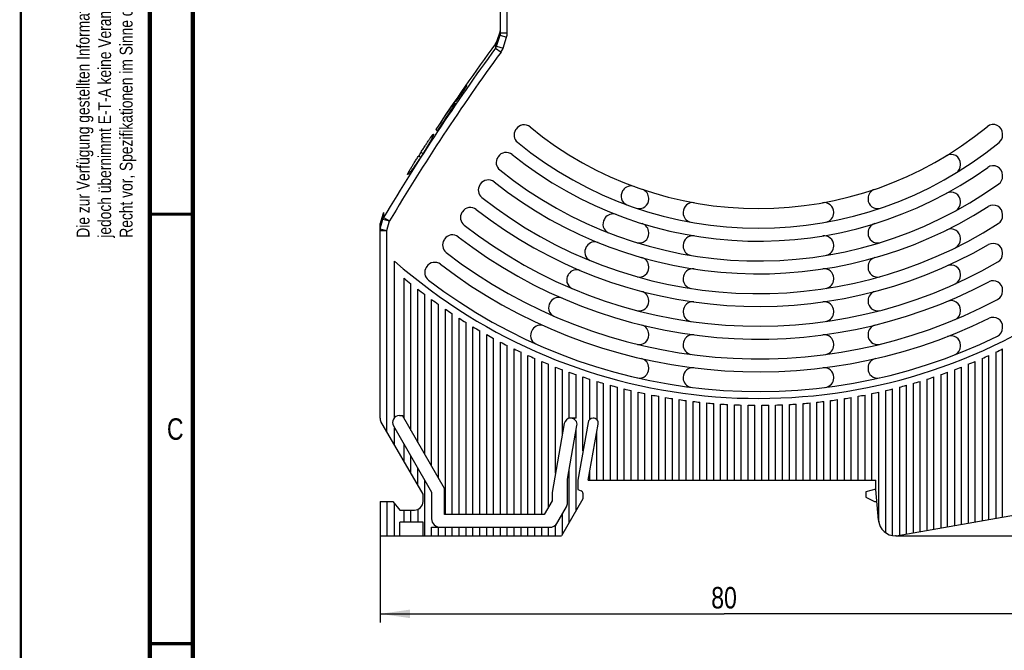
# Model space of a CAD drawing. Extents: x 0 to 420, y 0 to 297.
# Tile 4 of 39: x 0 to 114, y 149 to 223. Entities that reach past the tile are written whole.
import ezdxf

# ---------------------------------------------------------------- set-up
doc = ezdxf.new("R2010")
doc.units = 0
doc.header["$LTSCALE"] = 23.1
doc.layers.get('0').update_dxf_attribs({"linetype": 'CONTINUOUS'})
for name, color, linetype in [('T-REX12-TA2-1XX_DXF_DIMENSION', 7, 'CONTINUOUS'), ('T-REX12-TA2-1XX_DXF_FORMAT', 7, 'CONTINUOUS'), ('T-REX12-TA2-DXF_CONTINUOUS_LINE', 7, 'CONTINUOUS')]:
    doc.layers.add(name, color=color, linetype=linetype)
doc.styles.get("Standard").update_dxf_attribs({"font": 'txt', "width": 0.8})
doc.dimstyles.new('DIMSTYLE_1', dxfattribs={"dimtxt": 2.5, "dimasz": 3.5, "dimexe": 1, "dimexo": 0, "dimtad": 1, "dimdec": 3, "dimtxsty": 'STANDARD', "dimblk": '_ARROW_FILLED', "dimblk1": '_ARROW_FILLED', "dimblk2": '_ARROW_FILLED', "dimcen": 0.09, "dimclrt": 5, "dimazin": 3, "dimtp": 0.3, "dimtm": 0.3, "dimtfac": 1, "dimtdec": 3, "dimtofl": 0, "dimtmove": 0, "dimatfit": 3, "dimtolj": 1})
doc.dimstyles.new('DIMSTYLE_3', dxfattribs={"dimtxt": 2.5, "dimasz": 3.5, "dimexe": 1, "dimexo": 0, "dimtad": 1, "dimdec": 0, "dimtxsty": 'STANDARD', "dimblk": '_ARROW_FILLED', "dimblk1": '_ARROW_FILLED', "dimblk2": '_ARROW_FILLED', "dimcen": 0.09, "dimclrt": 5, "dimazin": 3, "dimtp": 0.3, "dimtm": 0.3, "dimtfac": 1, "dimtdec": 0, "dimtofl": 0, "dimtmove": 0, "dimatfit": 3, "dimtolj": 1})

# ---------------------------------------------------------------- blocks, each defined once
blk = doc.blocks.new('_ARROW_FILLED')
at = {"color": 0, "linetype": 'BYBLOCK'}
blk.add_solid([(0, 0), (-1, 0.143), (-1, -0.143)], dxfattribs=at)
blk = doc.blocks.new('*D0')
at = {"layer": 'T-REX12-TA2-1XX_DXF_DIMENSION', "color": 2, "linetype": 'CONTINUOUS'}
for p, q in [((121.78, 169.43), (121.78, 152.47)), ((41.78, 162.54), (41.78, 152.47)), ((41.78, 153.47), (81.78, 153.47)), ((121.78, 153.47), (81.78, 153.47))]:
    blk.add_line(p, q, dxfattribs=at)
at = {"layer": 'T-REX12-TA2-1XX_DXF_DIMENSION', "color": 2, "linetype": 'CONTINUOUS', "xscale": 3.5, "yscale": 3.5, "zscale": 3.5, "rotation": 180}
blk.add_blockref('_ARROW_FILLED', (41.78, 153.47), dxfattribs=at)
at = {"layer": 'T-REX12-TA2-1XX_DXF_DIMENSION', "color": 2, "linetype": 'CONTINUOUS', "xscale": 3.5, "yscale": 3.5, "zscale": 3.5}
blk.add_blockref('_ARROW_FILLED', (121.78, 153.47), dxfattribs=at)
at = {"layer": 'T-REX12-TA2-1XX_DXF_DIMENSION', "color": 5, "linetype": 'CONTINUOUS', "insert": (81.78, 156.6), "char_height": 2.5, "width": 5.8929, "attachment_point": 2}
blk.add_mtext('80', dxfattribs=at)
blk = doc.blocks.new('*D2')
at = {"layer": 'T-REX12-TA2-1XX_DXF_DIMENSION', "color": 2, "linetype": 'CONTINUOUS'}
for p, q in [((121.28, 261.04), (134.81, 261.04)), ((133.81, 261.04), (133.81, 211.79)), ((133.81, 162.54), (133.81, 211.79)), ((101.78, 162.54), (134.81, 162.54))]:
    blk.add_line(p, q, dxfattribs=at)
at = {"layer": 'T-REX12-TA2-1XX_DXF_DIMENSION', "color": 2, "linetype": 'CONTINUOUS', "xscale": 3.5, "yscale": 3.5, "zscale": 3.5}
for p, rotation in [((133.81, 261.04), 90), ((133.81, 162.54), 270)]:
    blk.add_blockref('_ARROW_FILLED', p, dxfattribs=dict(at, rotation=rotation))
at = {"layer": 'T-REX12-TA2-1XX_DXF_DIMENSION', "color": 5, "linetype": 'CONTINUOUS', "insert": (130.69, 211.79), "char_height": 2.5, "width": 5.8929, "attachment_point": 2, "rotation": 90}
blk.add_mtext('99', dxfattribs=at)

msp = doc.modelspace()

# ---------------------------------------------------------------- linework, layer by layer
at = {"layer": 'T-REX12-TA2-1XX_DXF_FORMAT', "color": 9, "linetype": 'CONTINUOUS', "const_width": 0.25}
msp.add_lwpolyline([(0, 0), (0, 297)], dxfattribs=at)
at = {"layer": 'T-REX12-TA2-1XX_DXF_FORMAT', "color": 7, "linetype": 'CONTINUOUS'}
for points, const_width in [([(15, 292), (15, 8)], 0.5), ([(20, 287), (20, 13)], 0.5), ([(15, 200), (20, 200)], 0.35), ([(15, 150), (20, 150)], 0.35)]:
    msp.add_lwpolyline(points, dxfattribs=dict(at, const_width=const_width))
at = {"layer": 'T-REX12-TA2-DXF_CONTINUOUS_LINE', "color": 7, "linetype": 'CONTINUOUS'}
for p, q in [((55.7774, 221.0823), (55.7774, 255.8542)), ((55.7376, 221.2924), (55.3322, 220.0553)), ((50.3924, 213.0018), (50.411, 212.9861)), ((50.1439, 212.5575), (50.1871, 212.5213)), ((50.1871, 212.5213), (50.2737, 212.4486)), ((50.4974, 212.9136), (50.5566, 212.864)), ((48.4261, 209.6911), (48.2616, 209.8291)), ((57.5982, 209.8849), (57.5434, 209.8005)), ((114.1774, 209.192), (114.1774, 209.3214)), ((55.5169, 206.68), (55.4621, 206.5957)), ((109.2774, 205.7216), (109.2774, 205.8387)), ((114.1774, 204.4079), (114.1774, 204.531)), ((53.4374, 203.4778), (53.3826, 203.3935)), ((70.0445, 202.7736), (69.9887, 202.6876)), ((73.0274, 201.7294), (73.0274, 201.835)), ((98.5274, 201.835), (98.5274, 201.7294)), ((109.2774, 201.3385), (109.2774, 201.4524)), ((42.1008, 199.9684), (41.8061, 198.8976)), ((51.3592, 200.2777), (51.3045, 200.1935)), ((67.9262, 199.5117), (67.8705, 199.426)), ((77.0274, 200.2295), (77.0274, 200.1278)), ((94.5274, 200.1278), (94.5274, 200.2295)), ((114.1774, 199.8211), (114.1774, 199.9399)), ((41.7774, 176.2579), (41.7774, 198.6853)), ((49.2822, 197.0794), (49.2275, 196.9952)), ((73.0274, 197.7352), (73.0274, 197.8398)), ((98.5274, 197.8398), (98.5274, 197.7352)), ((109.2774, 197.0602), (109.2774, 197.1717)), ((65.8154, 196.2613), (65.7599, 196.1759)), ((77.0274, 196.373), (77.0274, 196.2716)), ((94.5274, 196.2716), (94.5274, 196.373)), ((114.1774, 195.374), (114.1774, 195.4896)), ((43.4774, 176.3229), (43.4774, 194.5153)), ((47.2061, 193.8824), (47.1514, 193.7983)), ((73.0274, 193.7719), (73.0274, 193.8759)), ((98.5274, 193.8759), (98.5274, 193.7719)), ((44.5774, 176.1937), (44.5774, 192.5275)), ((63.7104, 193.02), (63.6551, 192.9348)), ((77.0274, 192.5251), (77.0274, 192.424)), ((94.5274, 192.424), (94.5274, 192.5251)), ((109.2774, 192.8596), (109.2774, 192.9693)), ((45.3774, 174.8081), (45.3774, 191.8791)), ((46.1774, 173.4225), (46.1774, 191.2514)), ((46.9774, 172.0368), (46.9774, 190.6436)), ((114.1774, 191.0304), (114.1774, 191.1436)), ((47.7774, 170.6512), (47.7774, 190.055)), ((48.5774, 169.2655), (48.5774, 189.485)), ((49.3774, 165.0435), (49.3774, 188.933)), ((61.6102, 189.786), (61.555, 189.701)), ((73.0274, 189.8327), (73.0274, 189.9361)), ((98.5274, 189.9361), (98.5274, 189.8327)), ((50.1774, 165.0435), (50.1774, 188.3985)), ((50.9774, 165.0435), (50.9774, 187.8809)), ((77.0274, 188.6841), (77.0274, 188.5831)), ((94.5274, 188.5831), (94.5274, 188.6841)), ((109.2774, 188.7185), (109.2774, 188.8268)), ((51.7774, 165.0435), (51.7774, 187.3797)), ((52.5774, 165.0435), (52.5774, 186.8946)), ((114.1774, 186.7661), (114.1774, 186.8774)), ((53.3774, 165.0435), (53.3774, 186.425)), ((54.1774, 165.0435), (54.1774, 185.9707)), ((54.9774, 165.0435), (54.9774, 185.5312)), ((59.5139, 186.5579), (59.4587, 186.473)), ((73.0274, 185.9125), (73.0274, 186.0155)), ((98.5274, 186.0155), (98.5274, 185.9125)), ((55.7774, 165.0435), (55.7774, 185.1062)), ((56.5774, 165.0435), (56.5774, 184.6954)), ((77.0274, 184.8485), (77.0274, 184.7476)), ((94.5274, 184.7476), (94.5274, 184.8485)), ((109.2774, 184.6242), (109.2774, 184.7314)), ((57.3774, 165.0435), (57.3774, 184.2985)), ((58.1774, 165.0435), (58.1774, 183.9152)), ((58.9774, 165.0435), (58.9774, 183.5452)), ((112.5774, 164.4478), (112.5774, 183.5452)), ((113.3774, 183.9152), (113.3774, 164.5889)), ((114.1774, 164.7299), (114.1774, 184.2985)), ((59.7774, 165.0435), (59.7774, 183.1883)), ((60.5774, 165.0435), (60.5774, 182.8442)), ((61.3774, 165.935), (61.3774, 182.5128)), ((62.1774, 169.8468), (62.1774, 182.1938)), ((73.0274, 182.0077), (73.0274, 182.1102)), ((98.5274, 182.1102), (98.5274, 182.0077)), ((109.3774, 163.8836), (109.3774, 182.1938)), ((110.1774, 182.5128), (110.1774, 164.0246)), ((110.9774, 164.1657), (110.9774, 182.8442)), ((111.7774, 183.1883), (111.7774, 164.3068)), ((62.9774, 174.3839), (62.9774, 181.8871)), ((63.7774, 176.2435), (63.7774, 181.5924)), ((64.5774, 176.2435), (64.5774, 181.3095)), ((65.3774, 172.4463), (65.3774, 181.0384)), ((77.0274, 181.0173), (77.0274, 180.9165)), ((94.5274, 180.9165), (94.5274, 181.0173)), ((106.1774, 163.3193), (106.1774, 181.0384)), ((106.9774, 181.3095), (106.9774, 163.4604)), ((107.7774, 163.6015), (107.7774, 181.5924)), ((108.5774, 181.8871), (108.5774, 163.7425)), ((66.1774, 176.1173), (66.1774, 180.7788)), ((66.9774, 180.5306), (66.9774, 176.0728)), ((67.7774, 169.0435), (67.7774, 180.2937)), ((68.5774, 169.0435), (68.5774, 180.0679)), ((69.3774, 169.0435), (69.3774, 179.8531)), ((102.1774, 179.8531), (102.1774, 162.614)), ((102.9774, 162.7551), (102.9774, 180.0679)), ((103.7774, 180.2937), (103.7774, 162.8961)), ((104.5774, 163.0372), (104.5774, 180.5306)), ((105.3774, 180.7788), (105.3774, 163.1783)), ((70.1774, 169.0435), (70.1774, 179.6493)), ((70.9774, 169.0435), (70.9774, 179.4563)), ((71.7774, 169.0435), (71.7774, 179.2739)), ((72.5774, 169.0435), (72.5774, 179.1022)), ((73.3774, 169.0435), (73.3774, 178.941)), ((74.1774, 169.0435), (74.1774, 178.7902)), ((74.9774, 169.0435), (74.9774, 178.6498)), ((96.5774, 169.0435), (96.5774, 178.6498)), ((97.3774, 169.0435), (97.3774, 178.7902)), ((98.1774, 169.0435), (98.1774, 178.941)), ((98.9774, 169.0435), (98.9774, 179.1022)), ((99.7774, 164.1221), (99.7774, 179.2739)), ((100.5774, 162.9108), (100.5774, 179.4563)), ((101.3774, 162.5753), (101.3774, 179.6493)), ((75.7774, 169.0435), (75.7774, 178.5197)), ((76.5774, 169.0435), (76.5774, 178.3999)), ((77.3774, 169.0435), (77.3774, 178.2902)), ((78.1774, 169.0435), (78.1774, 178.1907)), ((78.9774, 169.0435), (78.9774, 178.1013)), ((79.7774, 169.0435), (79.7774, 178.0219)), ((80.5774, 169.0435), (80.5774, 177.9525)), ((81.3774, 169.0435), (81.3774, 177.893)), ((82.1774, 169.0435), (82.1774, 177.8436)), ((82.9774, 169.0435), (82.9774, 177.804)), ((83.7774, 169.0435), (83.7774, 177.7744)), ((84.5774, 169.0435), (84.5774, 177.7546)), ((85.3774, 169.0435), (85.3774, 177.7447)), ((86.1774, 169.0435), (86.1774, 177.7447)), ((86.9774, 169.0435), (86.9774, 177.7546)), ((87.7774, 169.0435), (87.7774, 177.7744)), ((88.5774, 169.0435), (88.5774, 177.804)), ((89.3774, 169.0435), (89.3774, 177.8436)), ((90.1774, 169.0435), (90.1774, 177.893)), ((90.9774, 169.0435), (90.9774, 177.9525)), ((91.7774, 169.0435), (91.7774, 178.0219)), ((92.5774, 169.0435), (92.5774, 178.1013)), ((93.3774, 169.0435), (93.3774, 178.1907)), ((94.1774, 169.0435), (94.1774, 178.2902)), ((94.9774, 169.0435), (94.9774, 178.3999)), ((95.7774, 169.0435), (95.7774, 178.5197)), ((44.0291, 176.5435), (44.3755, 176.5435)), ((49.2774, 168.0531), (44.3755, 176.5435)), ((46.7774, 167.3832), (41.8846, 175.8579)), ((43.3363, 175.3435), (47.7774, 167.6512)), ((63.1975, 175.632), (61.7774, 167.5783)), ((63.5774, 169.1485), (64.6753, 175.375)), ((64.5774, 176.2435), (63.7774, 176.2435)), ((65.961, 175.7559), (64.7774, 169.0435)), ((65.9959, 169.0435), (67.1434, 175.551)), ((66.5624, 176.2435), (66.5421, 176.2435)), ((43.4774, 173.099), (43.4774, 175.099)), ((64.5774, 165.4776), (64.5774, 174.8198)), ((66.9774, 169.0435), (66.9774, 174.6098)), ((44.5774, 171.1937), (44.5774, 173.1937)), ((45.3774, 169.8081), (45.3774, 171.8081)), ((46.1774, 168.4225), (46.1774, 170.4225)), ((63.7774, 164.0919), (63.7774, 170.2827)), ((66.1774, 169.0435), (66.1774, 170.0728)), ((46.9774, 162.5435), (46.9774, 169.0368)), ((63.5774, 166.4135), (63.5774, 169.1485)), ((64.7774, 169.0435), (64.7774, 167.9435)), ((65.9959, 169.0435), (99.4274, 169.0435)), ((99.4274, 167.9435), (99.4274, 169.0435)), ((46.7774, 166.5435), (46.7774, 167.3832)), ((47.7774, 167.6512), (47.7774, 164.5435)), ((49.2774, 165.0435), (49.2774, 168.0531)), ((61.7774, 167.5783), (61.7774, 166.6278)), ((64.7774, 167.9435), (65.18, 167.797)), ((65.3774, 167.515), (65.3774, 166.8632)), ((99.4274, 167.9765), (98.2775, 167.6685)), ((98.2775, 167.6685), (98.2775, 167.0436)), ((99.7401, 164.3692), (99.4274, 167.9435)), ((41.7774, 166.5435), (41.7774, 162.5435)), ((41.7774, 166.5435), (43.2774, 166.5435)), ((43.2774, 166.5435), (44.0774, 165.5435)), ((43.4774, 162.5435), (43.4774, 166.2935)), ((61.7774, 166.6278), (60.8627, 165.0435)), ((65.3774, 166.8632), (62.8834, 162.5435)), ((98.2775, 167.0436), (99.2775, 166.5435)), ((99.2775, 166.5435), (99.5499, 166.5435)), ((44.0774, 165.5435), (45.7774, 165.5435)), ((44.5774, 164.1435), (44.5774, 165.5435)), ((45.3774, 164.1435), (45.3774, 165.5435)), ((46.1774, 165.627), (46.1774, 164.1435)), ((60.8627, 165.0435), (49.2774, 165.0435)), ((62.1774, 163.7207), (63.4435, 165.9135)), ((62.9774, 162.7063), (62.9774, 165.1063)), ((101.7774, 162.5435), (118.472, 165.4872)), ((44.0774, 162.5435), (44.0774, 164.1435)), ((46.7774, 164.1435), (44.0774, 164.1435)), ((46.7774, 162.5435), (46.7774, 164.1435)), ((47.7774, 162.5435), (47.7774, 163.5435)), ((47.7774, 163.5435), (48.5774, 163.5435)), ((48.5774, 162.5435), (48.5774, 163.5435)), ((48.7774, 163.5435), (61.4978, 163.5435)), ((49.3774, 162.5435), (49.3774, 163.5435)), ((50.1774, 162.5435), (50.1774, 163.5435)), ((50.9774, 162.5435), (50.9774, 163.5435)), ((51.7774, 162.5435), (51.7774, 163.5435)), ((52.5774, 162.5435), (52.5774, 163.5435)), ((53.3774, 162.5435), (53.3774, 163.5435)), ((54.1774, 162.5435), (54.1774, 163.5435)), ((54.9774, 162.5435), (54.9774, 163.5435)), ((55.7774, 162.5435), (55.7774, 163.5435)), ((56.5774, 162.5435), (56.5774, 163.5435)), ((57.3774, 162.5435), (57.3774, 163.5435)), ((58.1774, 162.5435), (58.1774, 163.5435)), ((58.9774, 162.5435), (58.9774, 163.5435)), ((59.7774, 162.5435), (59.7774, 163.5435)), ((60.5774, 162.5435), (60.5774, 163.5435)), ((61.3774, 162.5435), (61.3774, 163.5435)), ((62.1774, 162.5435), (62.1774, 163.7207)), ((41.7774, 162.5435), (62.8834, 162.5435)), ((101.7774, 162.5435), (101.7325, 162.5435))]:
    msp.add_line(p, q, dxfattribs=at)
at = {"layer": 'T-REX12-TA2-DXF_CONTINUOUS_LINE', "color": 9, "linetype": 'CONTINUOUS'}
for p, q in [((56.5774, 221.0823), (56.5774, 255.5475)), ((55.7369, 220.8197), (55.7376, 221.2924)), ((55.7774, 221.0823), (56.5774, 221.0823)), ((55.2171, 219.8313), (55.2061, 219.3145)), ((55.3238, 219.5523), (55.7369, 220.8197)), ((55.3322, 220.0553), (55.3238, 219.5523)), ((55.7369, 220.8197), (56.4964, 220.5722)), ((56.0832, 219.3047), (56.4964, 220.5722)), ((55.2061, 219.3145), (55.8482, 218.8452)), ((55.3238, 219.5523), (56.0832, 219.3047)), ((46.2795, 206.7929), (46.4964, 206.6108)), ((46.5516, 207.2173), (46.7684, 207.0353)), ((41.807, 198.2996), (42.1102, 199.41)), ((42.1008, 199.9684), (42.1102, 199.41)), ((42.1102, 199.41), (42.8806, 199.1997)), ((42.185, 200.1657), (42.1968, 199.6056)), ((42.1968, 199.6056), (42.8806, 199.1997)), ((41.7774, 198.0892), (42.5774, 198.0892)), ((41.807, 198.2996), (41.8061, 198.8976)), ((41.807, 198.2996), (42.5774, 198.0892)), ((42.5774, 198.0892), (42.8806, 199.1997)), ((42.5774, 174.6579), (42.5774, 198.0892)), ((42.5774, 166.5435), (42.5774, 162.5435))]:
    msp.add_line(p, q, dxfattribs=at)
for centre, radius, start, end in [((54.9064, 221.0822), 0.871, 342.458726, 0.006322), ((54.9309, 221.0823), 1.6465, 341.953018, 0.00285), ((254.8981, 73.3545), 247.3483, 143.835974, 149.308304), ((254.8981, 73.3545), 246.553, 143.835974, 149.308304), ((54.5008, 219.8115), 0.8628, 324.833267, 342.520894), ((54.5235, 219.8127), 1.6404, 323.855681, 341.956759), ((42.8563, 199.1966), 0.7761, 148.19672, 164.041939), ((42.5409, 198.089), 0.7634, 163.991726, 179.989947)]:
    msp.add_arc(centre, radius, start, end, dxfattribs=at)
at = {"layer": 'T-REX12-TA2-DXF_CONTINUOUS_LINE', "color": 7, "linetype": 'CONTINUOUS'}
for centre, radius, start, end in [((54.9774, 221.5415), 0.8, 341.854233, 358.580621), ((254.8981, 73.3545), 247.6448, 143.73795, 146.556943), ((54.572, 220.3045), 0.8, 323.73795, 341.854233), ((254.8981, 73.3545), 247.6367, 145.67269, 146.556937), ((86.1096, 190.4388), 42.2228, 147.723398, 148.408675), ((254.8981, 73.3545), 247.4234, 145.677596, 146.562614), ((82.823, 187.0344), 41.4087, 141.320028, 142.012157), ((58.4659, 209.2014), 1.1, 147, 230.678058), ((58.5207, 209.2858), 1.1, 50.663296, 147), ((85.7774, 242.5435), 41.9, 230.663296, 309.411361), ((113.0774, 209.3214), 1.1, 0, 129.411361), ((113.0774, 209.192), 1.1, 309.302206, 360), ((85.7774, 242.5435), 44.2, 230.678058, 309.302206), ((254.8981, 73.3545), 247.6439, 147.279237, 147.395874), ((254.8981, 73.3545), 247.3631, 147.287545, 147.404317), ((56.3847, 205.9966), 1.1, 147, 231.192124), ((56.4394, 206.0809), 1.1, 51.179671, 147), ((85.7774, 242.5435), 45.7, 231.179671, 305.685335), ((108.1774, 205.8387), 1.1, 0, 121.39467), ((85.7774, 242.5435), 48, 231.192124, 305.597645), ((108.1774, 205.7216), 1.1, 304.239349, 360), ((113.0774, 204.531), 1.1, 0, 125.685335), ((54.3599, 202.8787), 1.1, 51.618114, 147), ((113.0774, 204.4079), 1.1, 305.597645, 360), ((54.3052, 202.7944), 1.1, 147, 231.62876), ((85.7774, 242.5435), 49.5, 231.618114, 302.651356), ((70.9112, 202.0885), 1.1, 147, 246.519478), ((70.9671, 202.1745), 1.1, 69.853163, 147), ((71.9274, 201.835), 1.1, 0, 71.210451), ((99.6274, 201.835), 1.1, 108.789549, 180), ((85.7774, 242.5435), 51.8, 231.62876, 302.57897), ((71.9274, 201.7294), 1.1, 253.075247, 360), ((99.6274, 201.7294), 1.1, 180, 286.735318), ((108.1774, 201.4524), 1.1, 0, 118.596125), ((52.2817, 199.6786), 1.1, 51.99505, 147), ((85.7774, 242.5435), 53.3, 231.99505, 300.121691), ((78.1274, 200.2295), 1.1, 79.752129, 180), ((93.4274, 200.2295), 1.1, 0, 100.247871), ((108.1774, 201.3385), 1.1, 301.835995, 360), ((113.0774, 199.9399), 1.1, 0, 122.651356), ((42.8721, 199.7561), 0.8, 149.198264, 164.611661), ((52.2271, 199.5944), 1.1, 147, 232.004257), ((68.7931, 198.8269), 1.1, 147, 245.423714), ((68.8487, 198.9126), 1.1, 68.793838, 147), ((78.1274, 200.1278), 1.1, 180, 256.49781), ((93.4274, 200.1278), 1.1, 283.516324, 360), ((113.0774, 199.8211), 1.1, 302.57897, 360), ((42.5774, 198.6853), 0.8, 164.611661, 180), ((85.7774, 242.5435), 55.6, 232.004257, 300.060715), ((71.9274, 197.8398), 1.1, 0, 72.786077), ((99.6274, 197.8398), 1.1, 107.213923, 180), ((108.1774, 197.1717), 1.1, 0, 116.275496), ((50.1501, 196.3961), 1.1, 147, 232.330628), ((50.2047, 196.4803), 1.1, 52.322587, 147), ((85.7774, 242.5435), 57.1, 232.322587, 297.974086), ((71.9274, 197.7352), 1.1, 256.139242, 360), ((78.1274, 196.373), 1.1, 80.592126, 180), ((93.4274, 196.373), 1.1, 0, 99.407874), ((99.6274, 197.7352), 1.1, 180, 283.883185), ((108.1774, 197.0602), 1.1, 297.47495, 360), ((66.6824, 195.5768), 1.1, 147, 244.463435), ((66.7379, 195.6622), 1.1, 67.896839, 147), ((78.1274, 196.2716), 1.1, 180, 257.33101), ((93.4274, 196.2716), 1.1, 282.69443, 360), ((113.0774, 195.4896), 1.1, 0, 120.121691), ((85.7774, 242.5435), 59.4, 232.330628, 297.9219), ((71.9274, 193.8759), 1.1, 0, 74.114524), ((99.6274, 193.8759), 1.1, 105.885476, 180), ((113.0774, 195.374), 1.1, 300.060715, 360), ((85.7774, 242.5435), 64, 228.628589, 302.407513), ((48.074, 193.1992), 1.1, 147, 232.616931), ((48.1286, 193.2833), 1.1, 52.609848, 147), ((85.7774, 242.5435), 60.9, 232.609848, 296.124465), ((64.633, 192.4209), 1.1, 67.127322, 147), ((71.9274, 193.7719), 1.1, 257.430745, 360), ((78.1274, 192.5251), 1.1, 81.30435, 180), ((93.4274, 192.5251), 1.1, 0, 98.69565), ((99.6274, 193.7719), 1.1, 180, 285.024459), ((108.1774, 192.9693), 1.1, 0, 114.315739), ((85.7774, 242.5435), 64.8, 230.520472, 231.430991), ((64.5777, 192.3357), 1.1, 147, 243.657256), ((78.1274, 192.424), 1.1, 180, 257.983969), ((93.4274, 192.424), 1.1, 281.003051, 360), ((108.1774, 192.8596), 1.1, 297.743057, 360), ((85.7774, 242.5435), 64.8, 232.330113, 233.218471), ((85.7774, 242.5435), 63.2, 232.616931, 296.079225), ((113.0774, 191.1436), 1.1, 0, 117.974086), ((62.5328, 189.1869), 1.1, 66.459794, 147), ((71.9274, 189.9361), 1.1, 0, 75.250377), ((99.6274, 189.9361), 1.1, 104.749623, 180), ((113.0774, 191.0304), 1.1, 297.9219, 360), ((85.7774, 242.5435), 64.8, 234.096647, 234.965185), ((85.7774, 242.5435), 64.8, 235.824588, 236.675325), ((62.4776, 189.1019), 1.1, 147, 243.171603), ((71.9274, 189.8327), 1.1, 258.650501, 360), ((78.1274, 188.6841), 1.1, 81.915986, 180), ((93.4274, 188.6841), 1.1, 0, 98.084014), ((99.6274, 189.8327), 1.1, 180, 283.058638), ((108.1774, 188.8268), 1.1, 0, 112.636274), ((85.7774, 242.5435), 64.8, 237.517836, 238.352532), ((78.1274, 188.5831), 1.1, 180, 261.611247), ((93.4274, 188.5831), 1.1, 281.199031, 360), ((108.1774, 188.7185), 1.1, 295.267242, 360), ((113.0774, 186.8774), 1.1, 0, 116.124465), ((85.7774, 242.5435), 64.8, 239.179799, 240), ((60.4364, 185.9588), 1.1, 65.875161, 147), ((71.9274, 186.0155), 1.1, 0, 76.233093), ((99.6274, 186.0155), 1.1, 103.766907, 180), ((113.0774, 186.7661), 1.1, 296.079225, 360), ((85.7774, 242.5435), 64.8, 240.813477, 241.620552), ((60.3813, 185.8739), 1.1, 147, 242.570092), ((71.9274, 185.9125), 1.1, 259.781979, 360), ((78.1274, 184.8485), 1.1, 82.446997, 180), ((93.4274, 184.8485), 1.1, 0, 97.553003), ((99.6274, 185.9125), 1.1, 180, 281.460278), ((108.1774, 184.7314), 1.1, 0, 111.17946), ((85.7774, 242.5435), 64.8, 242.421532, 243.216705), ((78.1274, 184.7476), 1.1, 180, 259.062802), ((93.4274, 184.7476), 1.1, 280.327806, 360), ((108.1774, 184.6242), 1.1, 291.884454, 360), ((85.7774, 242.5435), 64.8, 244.006345, 244.790714), ((85.7774, 242.5435), 64.8, 245.57006, 246.34462), ((85.7774, 242.5435), 64.8, 293.65538, 294.42994), ((85.7774, 242.5435), 64.8, 295.209286, 295.993655), ((85.7774, 242.5435), 64.8, 247.11462, 247.880275), ((85.7774, 242.5435), 64.8, 248.641794, 249.399375), ((71.9274, 182.1102), 1.1, 0, 77.091948), ((78.1274, 181.0173), 1.1, 82.912378, 180), ((93.4274, 181.0173), 1.1, 0, 97.087622), ((99.6274, 182.1102), 1.1, 102.908052, 180), ((85.7774, 242.5435), 64.8, 290.600625, 291.358206), ((85.7774, 242.5435), 64.8, 292.119725, 292.88538), ((85.7774, 242.5435), 64.8, 250.15321, 250.903481), ((85.7774, 242.5435), 64.8, 251.650365, 252.394034), ((71.9274, 182.0077), 1.1, 260.215574, 360), ((78.1274, 180.9165), 1.1, 180, 259.349458), ((93.4274, 180.9165), 1.1, 279.334201, 360), ((99.6274, 182.0077), 1.1, 180, 279.443689), ((85.7774, 242.5435), 64.8, 287.605966, 288.349635), ((85.7774, 242.5435), 64.8, 289.096519, 289.84679), ((85.7774, 242.5435), 64.8, 253.134653, 253.87238), ((85.7774, 242.5435), 64.8, 254.60737, 255.339774), ((85.7774, 242.5435), 64.8, 284.660226, 285.39263), ((85.7774, 242.5435), 64.8, 286.12762, 286.865347), ((85.7774, 242.5435), 64.8, 256.069736, 256.797399), ((85.7774, 242.5435), 64.8, 257.5229, 258.246374), ((85.7774, 242.5435), 64.8, 258.967952, 259.687763), ((85.7774, 242.5435), 64.8, 260.405932, 261.122582), ((85.7774, 242.5435), 64.8, 278.877418, 279.594068), ((85.7774, 242.5435), 64.8, 280.312237, 281.032048), ((85.7774, 242.5435), 64.8, 281.753626, 282.4771), ((85.7774, 242.5435), 64.8, 283.202601, 283.930264), ((85.7774, 242.5435), 64.8, 261.837835, 262.551809), ((85.7774, 242.5435), 64.8, 263.264623, 263.97639), ((85.7774, 242.5435), 64.8, 264.687225, 265.397242), ((85.7774, 242.5435), 64.8, 266.10655, 266.815261), ((85.7774, 242.5435), 64.8, 267.523485, 268.231331), ((85.7774, 242.5435), 64.8, 268.938906, 269.64632), ((85.7774, 242.5435), 64.8, 270.35368, 271.061094), ((85.7774, 242.5435), 64.8, 271.768669, 272.476515), ((85.7774, 242.5435), 64.8, 273.184739, 273.89345), ((85.7774, 242.5435), 64.8, 274.602758, 275.312775), ((85.7774, 242.5435), 64.8, 276.02361, 276.735377), ((85.7774, 242.5435), 64.8, 277.448191, 278.162165), ((44.0291, 175.7435), 0.8, 90, 210), ((42.5774, 176.2579), 0.8, 180, 210), ((63.9263, 175.5035), 0.74, 90, 170), ((63.9466, 175.5035), 0.74, 350, 90), ((66.5421, 175.6535), 0.59, 90, 170), ((66.5624, 175.6535), 0.59, 350, 90), ((65.0774, 167.515), 0.3, 0, 70), ((45.7774, 166.5435), 1, 270, 360), ((62.5774, 166.4135), 1, 330, 360), ((48.7774, 164.5435), 1, 180, 270), ((61.4978, 164.5435), 1, 270, 330), ((101.7325, 164.5435), 2, 185, 270)]:
    msp.add_arc(centre, radius, start, end, dxfattribs=at)
for points, knots in [([(50.5316, 213.0808), (50.5307, 213.0815), (50.5295, 213.0846), (50.5299, 213.0902), (50.5316, 213.0979), (50.535, 213.1078), (50.5399, 213.1199), (50.5493, 213.1404), (50.5651, 213.1712), (50.5889, 213.214), (50.6185, 213.2647), (50.6536, 213.3225), (50.6939, 213.3872), (50.7389, 213.458), (50.8068, 213.5629), (50.8999, 213.7039), (51.0193, 213.881), (51.1449, 214.0643), (51.2718, 214.2466), (51.3952, 214.4212), (51.5106, 214.5811), (51.6, 214.7019), (51.6645, 214.7865), (51.706, 214.8395), (51.7426, 214.8847), (51.77, 214.9171), (51.7893, 214.9386), (51.8015, 214.9516), (51.8123, 214.9623), (51.8214, 214.9707), (51.8294, 214.977), (51.836, 214.9814), (51.8423, 214.9834), (51.8443, 214.9817)], [0, 0, 0, 0, 0.00153751, 0.00387655, 0.00725345, 0.01173635, 0.01734591, 0.02408345, 0.04090463, 0.06207509, 0.08740646, 0.11666354, 0.14957088, 0.18581722, 0.22505939, 0.31102033, 0.40420885, 0.50110522, 0.59803857, 0.6913144, 0.7773471, 0.85279883, 0.8856176, 0.91472583, 0.93984167, 0.96072756, 0.96952434, 0.9771991, 0.98373913, 0.98913914, 0.99340407, 0.99656197, 1, 1, 1, 1]), ([(51.8443, 214.9817), (51.8452, 214.9809), (51.8464, 214.9778), (51.8461, 214.9721), (51.8446, 214.9642), (51.8415, 214.9541), (51.8369, 214.9418), (51.8281, 214.9208), (51.8132, 214.8892), (51.7907, 214.8454), (51.7625, 214.7937), (51.729, 214.7346), (51.6904, 214.6688), (51.647, 214.5968), (51.5814, 214.4904), (51.4907, 214.3477), (51.3731, 214.1692), (51.2482, 213.9854), (51.1207, 213.8034), (50.9953, 213.6301), (50.8772, 213.4721), (50.7849, 213.3533), (50.7182, 213.2705), (50.6751, 213.2187), (50.6371, 213.1746), (50.6085, 213.1432), (50.5885, 213.1223), (50.5758, 213.1097), (50.5646, 213.0993), (50.5551, 213.0912), (50.5468, 213.0851), (50.54, 213.0809), (50.5336, 213.079), (50.5316, 213.0808)], [0, 0, 0, 0, 0.0015552, 0.00393407, 0.00735932, 0.01189442, 0.0175578, 0.02434927, 0.04127387, 0.06253528, 0.08793888, 0.11724527, 0.15017713, 0.18642364, 0.22564417, 0.31151363, 0.40458211, 0.5013645, 0.59820373, 0.69139806, 0.77734736, 0.8527105, 0.88548832, 0.91456311, 0.93965802, 0.96054049, 0.96934349, 0.97703029, 0.98358838, 0.9890125, 0.99330732, 0.99649978, 1, 1, 1, 1]), ([(46.5516, 207.2173), (46.6397, 207.3545), (46.8132, 207.6236), (47.0666, 208.0135), (47.3023, 208.3721), (47.4845, 208.6441), (47.6157, 208.835), (47.7003, 208.9551), (47.7649, 209.044), (47.8116, 209.106), (47.8422, 209.1455), (47.8701, 209.1801), (47.895, 209.2097), (47.917, 209.2342), (47.9361, 209.2536), (47.952, 209.2678), (47.9638, 209.2762), (47.9717, 209.2799), (47.9764, 209.2811), (47.9805, 209.281), (47.9827, 209.2799), (47.9836, 209.2791)], [0, 0, 0, 0, 0.1941407, 0.38098173, 0.55341944, 0.7047806, 0.77065507, 0.82909119, 0.87950418, 0.90154329, 0.92139842, 0.93902399, 0.95438351, 0.96745054, 0.97821281, 0.98668145, 0.99291422, 0.99524703, 0.99712001, 0.99863998, 1, 1, 1, 1]), ([(47.9836, 209.2791), (47.9857, 209.2774), (47.9875, 209.2728), (47.9882, 209.266), (47.988, 209.2558), (47.9854, 209.2398), (47.9796, 209.2169), (47.9706, 209.1888), (47.9587, 209.1557), (47.9437, 209.1177), (47.9182, 209.0571), (47.8787, 208.9699), (47.8222, 208.8526), (47.7547, 208.7187), (47.6767, 208.5698), (47.5889, 208.4072), (47.4556, 208.1673), (47.2703, 207.8463), (47.0285, 207.4458), (46.8571, 207.1733), (46.7684, 207.0353)], [0, 0, 0, 0, 0.00315571, 0.00534666, 0.00803696, 0.01502666, 0.02424987, 0.03573501, 0.04947728, 0.06545403, 0.08363098, 0.12640783, 0.17739203, 0.23608141, 0.30190464, 0.37423108, 0.45237804, 0.62317455, 0.80799318, 1, 1, 1, 1]), ([(44.991, 204.6105), (44.989, 204.6122), (44.9872, 204.6167), (44.9868, 204.6232), (44.9875, 204.633), (44.9909, 204.6482), (44.998, 204.6701), (45.0084, 204.6967), (45.0222, 204.7281), (45.0394, 204.7642), (45.0683, 204.8219), (45.1127, 204.9048), (45.1757, 205.0167), (45.2502, 205.1449), (45.3356, 205.288), (45.4308, 205.4448), (45.574, 205.6774), (45.7696, 205.9904), (46.0188, 206.3844), (46.1914, 206.6551), (46.2795, 206.7929)], [0, 0, 0, 0, 0.00309005, 0.00520721, 0.00780841, 0.01459162, 0.02358674, 0.03483274, 0.04833234, 0.06406919, 0.08201471, 0.1243747, 0.17503186, 0.23350972, 0.29925115, 0.37162768, 0.4499476, 0.62138316, 0.80706599, 1, 1, 1, 1]), ([(46.4964, 206.6108), (46.4086, 206.4736), (46.2339, 206.2058), (45.9729, 205.8217), (45.7252, 205.4724), (45.5305, 205.2102), (45.3891, 205.0278), (45.2976, 204.9138), (45.2274, 204.8296), (45.1766, 204.7713), (45.1433, 204.7342), (45.113, 204.7018), (45.0859, 204.6742), (45.0621, 204.6513), (45.0415, 204.6333), (45.0263, 204.6217), (45.0155, 204.6149), (45.006, 204.6099), (44.9955, 204.6067), (44.991, 204.6105)], [0, 0, 0, 0, 0.19429177, 0.38124037, 0.55365605, 0.70482866, 0.77056902, 0.82887206, 0.87918145, 0.90118941, 0.92103199, 0.93866693, 0.95406052, 0.96718865, 0.97804037, 0.98662688, 0.99008671, 0.99300829, 1, 1, 1, 1])]:
    msp.add_open_spline(points, degree=3, knots=knots, dxfattribs=at)

# ---------------------------------------------------------------- texts
at = {"layer": 'T-REX12-TA2-1XX_DXF_FORMAT', "color": 9, "linetype": 'CONTINUOUS', "insert": (6.5, 197.25), "char_height": 1.5, "width": 142.875, "attachment_point": 1, "rotation": 90}
msp.add_mtext('Die zur Verfügung gestellten Informationen sind nach unserem Wissen genau und zuverlässig,\\Pjedoch übernimmt E-T-A keine Verantwortung für deren Anwendung. E-T-A behält sich das\\PRecht vor, Spezifikationen im Sinne des technischen Fortschritts jederzeit zu ändern.', dxfattribs=at)
at = {"layer": 'T-REX12-TA2-1XX_DXF_FORMAT', "color": 5, "linetype": 'CONTINUOUS', "insert": (17, 176.2288), "char_height": 2.5, "width": 3.125, "attachment_point": 1}
msp.add_mtext('C', dxfattribs=at)

# ---------------------------------------------------------------- dimensions: what is measured, and where the dimension line sits
at = {"layer": 'T-REX12-TA2-1XX_DXF_DIMENSION', "color": 2, "linetype": 'CONTINUOUS'}
dim = msp.add_linear_dim(base=(133.8118837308, 261.0434919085), p1=(101.7774297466, 162.5434919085), p2=(121.2774297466, 261.0434919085), angle=90, dimstyle='DIMSTYLE_3', dxfattribs=at)
dim.commit()
dim.dimension.update_dxf_attribs({"geometry": '*D2', "text_midpoint": (133.8118837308, 211.4363480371), "dimtype": 160})
dim = msp.add_linear_dim(base=(121.7774, 153.4741), p1=(41.7774, 162.5435), p2=(121.7774, 169.4264), dimstyle='DIMSTYLE_1', dxfattribs=at)
dim.commit()
dim.dimension.update_dxf_attribs({"geometry": '*D0', "text_midpoint": (81.4203, 153.4741), "dimtype": 160})

doc.saveas('drawing.dxf')
